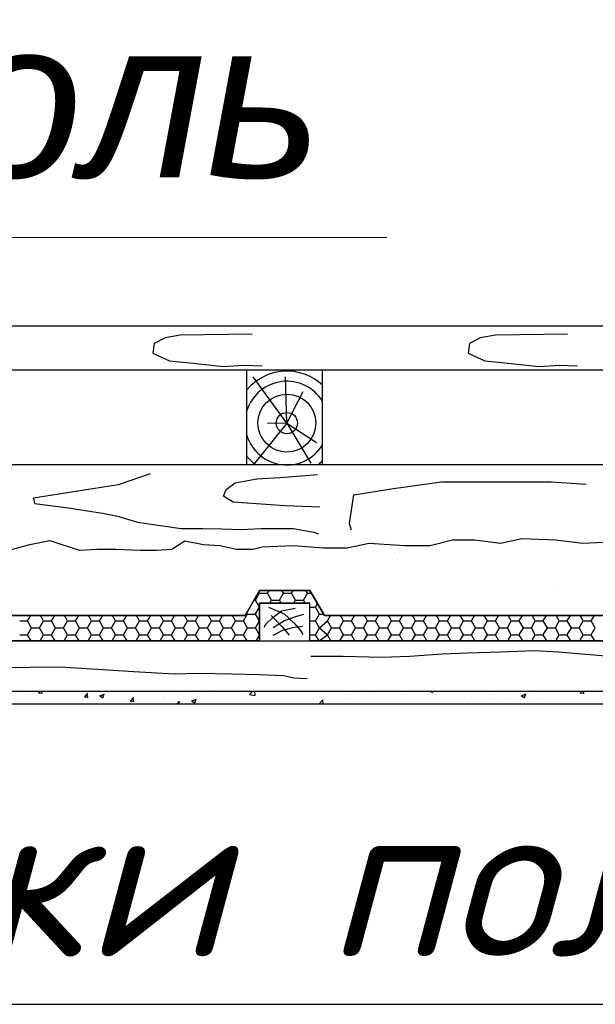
# Model space of a CAD drawing. Header units: millimetres. Extents: x 84778 to 227326, y -44398 to 146312.
# Tile 33 of 67: x 184401 to 185315, y -3078 to -1516. Entities that reach past the tile are written whole.
import ezdxf

# ---------------------------------------------------------------- set-up
doc = ezdxf.new("R2010")
doc.units = ezdxf.units.MM
doc.header["$LTSCALE"] = 10
doc.layers.add('Тонкая', color=7, linetype='Continuous', lineweight=25)
doc.styles.add('Isocpeur', font='isocpeui.ttf')
doc.styles.add('STIL 888', font='ARIALI.TTF')

msp = doc.modelspace()

# ---------------------------------------------------------------- linework, layer by layer
at = {"layer": 'Тонкая', "linetype": 'Continuous', "lineweight": 0, "ltscale": 1000}
msp.add_line((184047.3, -1861.4), (184983.8, -1861.4), dxfattribs=at)
at = {"layer": 'Тонкая', "ltscale": 50}
for p, q in [((183451.6, -2001.4), (188491.6, -2001.4)), ((183451.6, -2001.4), (188491.6, -2001.4)), ((183451.6, -2221.4), (188491.6, -2221.4)), ((183451.6, -2581.4), (188491.6, -2581.4)), ((183451.6, -2601.4), (188491.6, -2601.4))]:
    msp.add_line(p, q, dxfattribs=at)
at = {"layer": 'Тонкая', "linetype": 'Continuous', "ltscale": 1000}
for p, q in [((183538.4, -2001.4), (184905, -2001.4)), ((184769.8, -2014.6), (184655.8, -2016.6)), ((185270.5, -2014.6), (185156.5, -2016.6)), ((184614.4, -2029.7), (184612.4, -2044.9)), ((184631.5, -2020.7), (184614.4, -2029.7)), ((184655.8, -2016.6), (184631.5, -2020.7)), ((185115.1, -2029.7), (185113.1, -2044.9)), ((185132.2, -2020.7), (185115.1, -2029.7)), ((185156.5, -2016.6), (185132.2, -2020.7)), ((184612.4, -2044.9), (184638.6, -2057)), ((185113.1, -2044.9), (185139.3, -2057)), ((184638.6, -2057), (184676, -2061)), ((184676, -2061), (184724.4, -2066.1)), ((185139.3, -2057), (185176.7, -2061)), ((185176.7, -2061), (185225.1, -2066.1)), ((183451.6, -2071.4), (188491.6, -2071.4)), ((184724.4, -2066.1), (184756.7, -2064)), ((184756.7, -2064), (184786, -2065)), ((184761.6, -2221), (184761.6, -2071.4)), ((184881.6, -2221), (184881.6, -2071.4)), ((185225.1, -2066.1), (185257.4, -2064)), ((185257.4, -2064), (185286.7, -2065)), ((184825, -2155.9), (184771.6, -2082.4)), ((184825, -2155.9), (184823, -2082.6)), ((184825, -2155.9), (184850.8, -2105.9)), ((184825, -2155.9), (184772.3, -2221)), ((184825, -2155.9), (184794.3, -2156.6)), ((184825, -2155.9), (184871.9, -2186.7)), ((184825, -2155.9), (184863.3, -2219.4)), ((184608.1, -2236.4), (184557.1, -2253.7)), ((184742.8, -2250.8), (184777.4, -2244.1)), ((184777.4, -2244.1), (184814, -2242.2)), ((184814, -2242.2), (184847.6, -2239.3)), ((184847.6, -2239.3), (184873.6, -2237.4)), ((184994.1, -2259.5), (185070.7, -2249.1)), ((185070.7, -2249.1), (185129.8, -2249.1)), ((185129.8, -2249.1), (185192.5, -2249.1)), ((185192.5, -2249.1), (185244.7, -2249.1)), ((185244.7, -2249.1), (185300.4, -2252.6)), ((184557.1, -2253.7), (184422.4, -2274.9)), ((184724.5, -2272), (184728.4, -2261.4)), ((184728.4, -2261.4), (184742.8, -2250.8)), ((184931.4, -2269.9), (184994.1, -2259.5)), ((184422.4, -2274.9), (184424.4, -2283.5)), ((184739.9, -2281.6), (184724.5, -2272)), ((184924.5, -2315.2), (184931.4, -2269.9)), ((184424.4, -2283.5), (184478.2, -2290.3)), ((184478.2, -2290.3), (184532.1, -2298.9)), ((184784.2, -2284.5), (184739.9, -2281.6)), ((184821.7, -2287.4), (184784.2, -2284.5)), ((184877.5, -2289.3), (184821.7, -2287.4)), ((184532.1, -2298.9), (184556.2, -2303.7)), ((184556.2, -2303.7), (184587.9, -2313.3)), ((184587.9, -2313.3), (184657.2, -2322.9)), ((184657.2, -2322.9), (184691.8, -2322.9)), ((184691.8, -2322.9), (184721.6, -2323.9)), ((184721.6, -2323.9), (184752.4, -2324.9)), ((184752.4, -2324.9), (184784.2, -2322.9)), ((184784.2, -2322.9), (184835.1, -2322.9)), ((184835.1, -2322.9), (184867.8, -2328.7)), ((184927.9, -2325.6), (184924.5, -2315.2)), ((184416.7, -2348.3), (184448.7, -2342.3)), ((184432.7, -2345.3), (184448.7, -2342.3)), ((184448.7, -2342.3), (184495.1, -2357.6)), ((184642.3, -2355.7), (184662.8, -2342.7)), ((184662.8, -2342.7), (184692.8, -2348.5)), ((184867.8, -2328.7), (184875.5, -2331.6)), ((185052.7, -2350.2), (185088.1, -2340.9)), ((185088.1, -2340.9), (185123.5, -2340.9)), ((185123.5, -2340.9), (185164.5, -2346.4)), ((185164.5, -2346.4), (185198.1, -2339)), ((185198.1, -2339), (185252.1, -2340.9)), ((185252.1, -2340.9), (185294.9, -2346.4)), ((185294.9, -2346.4), (185379.4, -2342.7)), ((184375.9, -2359.5), (184416.7, -2348.3)), ((184416.7, -2348.3), (184432.7, -2345.3)), ((184425.6, -2358.9), (184425.6, -2358.9)), ((184452.1, -2355.5), (184452.1, -2355.5)), ((184495.1, -2357.6), (184523.1, -2355.7)), ((184523.1, -2355.7), (184552.9, -2355.7)), ((184552.9, -2355.7), (184592, -2357.6)), ((184592, -2357.6), (184618.1, -2357.6)), ((184618.1, -2357.6), (184642.3, -2355.7)), ((184692.8, -2348.5), (184718.7, -2350.2)), ((184718.7, -2350.2), (184744.8, -2355.7)), ((184744.8, -2355.7), (184770.9, -2355.7)), ((184770.9, -2355.7), (184786.3, -2352)), ((184770.9, -2355.7), (184770.9, -2355.7)), ((184786.3, -2352), (184834.8, -2350.2)), ((184834.8, -2350.2), (184883.2, -2353.9)), ((184883.2, -2353.9), (184920.5, -2353.9)), ((184920.5, -2353.9), (184955.9, -2346.4)), ((184955.9, -2346.4), (185011.8, -2350.2)), ((185011.8, -2350.2), (185052.7, -2350.2)), ((184521.9, -2364.1), (184521.9, -2364.1)), ((184590.9, -2366.6), (184590.9, -2366.6)), ((184680.1, -2363.8), (184680.1, -2363.8)), ((184794.2, -2368.4), (184794.2, -2368.4)), ((184838.3, -2363.5), (184838.3, -2363.5)), ((184996.5, -2363.2), (184996.5, -2363.2)), ((185000.5, -2372.9), (185000.5, -2372.9)), ((185154.7, -2363), (185154.7, -2363)), ((185203.7, -2374.6), (185203.7, -2374.6)), ((185312.9, -2362.7), (185312.9, -2362.7)), ((184612.9, -2388.2), (184612.9, -2388.2)), ((184745.9, -2386.5), (184745.9, -2386.5)), ((184803.6, -2376.9), (184803.6, -2376.9)), ((184875.8, -2387.1), (184875.8, -2387.1)), ((185013, -2382.2), (185013, -2382.2)), ((185146, -2380.5), (185146, -2380.5)), ((185213.1, -2383.2), (185213.1, -2383.2)), ((185223.9, -2385.4), (185223.9, -2385.4)), ((185275.9, -2381.1), (185275.9, -2381.1)), ((185292.9, -2376.3), (185292.9, -2376.3)), ((184475.7, -2393.1), (184475.7, -2393.1)), ((185087.2, -2403.4), (185087.2, -2403.4)), ((185156.2, -2394.3), (185156.2, -2394.3)), ((185182.6, -2390.8), (185182.6, -2390.8)), ((184438.2, -2411.2), (184438.2, -2411.2)), ((184641.5, -2413), (184641.5, -2413)), ((184650.9, -2421.5), (184650.9, -2421.5)), ((184758.9, -2461.4), (184781.6, -2421.4)), ((184781.6, -2421.4), (184758.9, -2461.4)), ((184758.9, -2461.4), (184781.6, -2421.4)), ((184781.6, -2421.4), (184861.6, -2421.4)), ((184861.6, -2421.4), (184781.6, -2421.4)), ((184781.6, -2421.4), (184861.6, -2421.4)), ((184781.6, -2421.4), (184861.6, -2421.4)), ((184794.3, -2425.8), (184796.9, -2421.4)), ((184819.7, -2425.8), (184817.2, -2421.4)), ((184832.4, -2425.8), (184835, -2421.4)), ((184847.8, -2417.4), (184847.8, -2417.4)), ((184857.8, -2425.8), (184855.3, -2421.4)), ((184861.6, -2421.4), (184885, -2461.4)), ((184885, -2461.4), (184861.6, -2421.4)), ((184861.6, -2421.4), (184885, -2461.4)), ((184950.4, -2421.4), (184950.4, -2421.4)), ((185019.4, -2412.3), (185019.4, -2412.3)), ((185045.9, -2408.8), (185045.9, -2408.8)), ((185051, -2419.2), (185051, -2419.2)), ((184464.4, -2428.5), (184464.4, -2428.5)), ((184622.6, -2428.2), (184622.6, -2428.2)), ((184772.9, -2436.8), (184775.3, -2436.8)), ((184775.3, -2436.8), (184781.6, -2425.8)), ((184781.6, -2447.8), (184775.3, -2436.8)), ((184781.6, -2425.8), (184780.4, -2423.6)), ((184781.7, -2425.8), (184794.4, -2425.8)), ((184800.7, -2436.8), (184794.3, -2425.8)), ((184798, -2441.4), (184800.7, -2436.8)), ((184800.7, -2436.8), (184813.4, -2436.8)), ((184813.4, -2436.8), (184819.7, -2425.8)), ((184816.1, -2441.4), (184813.4, -2436.8)), ((184819.8, -2425.8), (184832.5, -2425.8)), ((184838.8, -2436.8), (184832.4, -2425.8)), ((184836.1, -2441.4), (184838.8, -2436.8)), ((184838.8, -2436.8), (184851.5, -2436.8)), ((184851.5, -2436.8), (184857.8, -2425.8)), ((184854.2, -2441.4), (184851.5, -2436.8)), ((184857.9, -2425.8), (184864.2, -2425.8)), ((184882.7, -2430.3), (184882.7, -2430.3)), ((184909.1, -2426.8), (184909.1, -2426.8)), ((184939, -2427.7), (184939, -2427.7)), ((184947.5, -2432.4), (184947.5, -2432.4)), ((185060.4, -2427.8), (185060.4, -2427.8)), ((185077.5, -2433.1), (185077.5, -2433.1)), ((185097.2, -2427.4), (185097.2, -2427.4)), ((185214.7, -2428.1), (185214.7, -2428.1)), ((185255.4, -2427.1), (185255.4, -2427.1)), ((185257.3, -2423.7), (185257.3, -2423.7)), ((184414.4, -2440.1), (184414.4, -2440.1)), ((184485.8, -2442.2), (184485.8, -2442.2)), ((184547.4, -2438.4), (184547.4, -2438.4)), ((184644, -2441.9), (184644, -2441.9)), ((184677.3, -2439.1), (184677.3, -2439.1)), ((184745.9, -2448.3), (184745.9, -2448.3)), ((184775.3, -2458.7), (184781.6, -2447.7)), ((184781.6, -2441.4), (184781.6, -2501.4)), ((184861.6, -2441.4), (184781.6, -2441.4)), ((184781.6, -2501.4), (184781.6, -2441.4)), ((184781.6, -2441.4), (184861.6, -2441.4)), ((184795.8, -2448.1), (184820.5, -2458.4)), ((184816.3, -2453.6), (184838.3, -2449.5)), ((184861.6, -2501.4), (184861.6, -2441.4)), ((184861.6, -2501.4), (184861.6, -2441.4)), ((184861.6, -2447.8), (184870.6, -2447.8)), ((184870.5, -2447.7), (184873.8, -2442.1)), ((184876.9, -2458.8), (184870.5, -2447.8)), ((184960.4, -2441.3), (184960.4, -2441.3)), ((185118.6, -2441), (185118.6, -2441)), ((185276.8, -2440.7), (185276.8, -2440.7)), ((183685, -2461.4), (184758.9, -2461.4)), ((184758.9, -2461.4), (183685, -2461.4)), ((183685, -2461.4), (184758.9, -2461.4)), ((184413.3, -2469.7), (184418.2, -2461.4)), ((184438.7, -2469.8), (184433.9, -2461.4)), ((184451.4, -2469.7), (184456.3, -2461.4)), ((184476.8, -2469.8), (184472, -2461.4)), ((184488.8, -2457.5), (184488.8, -2457.5)), ((184489.5, -2469.7), (184494.4, -2461.4)), ((184514.9, -2469.8), (184510.1, -2461.4)), ((184527.6, -2469.7), (184532.5, -2461.4)), ((184553, -2469.8), (184548.2, -2461.4)), ((184565.7, -2469.7), (184570.6, -2461.4)), ((184591.1, -2469.8), (184586.3, -2461.4)), ((184603.8, -2469.7), (184608.7, -2461.4)), ((184629.2, -2469.8), (184624.4, -2461.4)), ((184641.9, -2469.7), (184646.8, -2461.4)), ((184667.3, -2469.8), (184662.5, -2461.4)), ((184676.9, -2457.4), (184676.9, -2457.4)), ((184680, -2469.7), (184684.9, -2461.4)), ((184705.4, -2469.8), (184700.6, -2461.4)), ((184718.1, -2469.7), (184723, -2461.4)), ((184743.5, -2469.8), (184738.7, -2461.4)), ((184756.2, -2469.7), (184762.6, -2458.7)), ((184762.6, -2458.8), (184761.5, -2456.9)), ((184762.6, -2458.8), (184775.3, -2458.8)), ((184781.6, -2469.8), (184775.3, -2458.8)), ((184790.3, -2476.2), (184802.6, -2464.5)), ((184799.9, -2461.1), (184817.7, -2478.9)), ((184802.6, -2464.5), (184816.3, -2453.6)), ((184820.5, -2458.4), (184836.2, -2472.7)), ((184821.1, -2469.3), (184839, -2462.5)), ((184839, -2462.5), (184852, -2459.1)), ((184870.5, -2469.7), (184876.9, -2458.7)), ((184876.9, -2458.8), (184883.5, -2458.8)), ((185958.9, -2461.4), (184885, -2461.4)), ((184885, -2461.4), (185958.9, -2461.4)), ((184885, -2461.4), (185958.9, -2461.4)), ((184889.4, -2469.7), (184894.3, -2461.4)), ((184914.8, -2469.8), (184910, -2461.4)), ((184927.5, -2469.7), (184932.4, -2461.4)), ((184952.9, -2469.8), (184948.1, -2461.4)), ((184965.6, -2469.7), (184970.5, -2461.4)), ((184991, -2469.8), (184986.2, -2461.4)), ((185003.7, -2469.7), (185008.6, -2461.4)), ((185029.1, -2469.8), (185024.3, -2461.4)), ((185041.8, -2469.7), (185046.7, -2461.4)), ((185067.2, -2469.8), (185062.4, -2461.4)), ((185079.9, -2469.7), (185084.8, -2461.4)), ((185105.3, -2469.8), (185100.5, -2461.4)), ((185118, -2469.7), (185122.9, -2461.4)), ((185143.4, -2469.8), (185138.6, -2461.4)), ((185156.1, -2469.7), (185161, -2461.4)), ((185181.5, -2469.8), (185176.7, -2461.4)), ((185194.2, -2469.7), (185199.1, -2461.4)), ((185219.6, -2469.8), (185214.8, -2461.4)), ((185232.3, -2469.7), (185237.2, -2461.4)), ((185257.7, -2469.8), (185252.9, -2461.4)), ((185270.4, -2469.7), (185275.3, -2461.4)), ((185295.8, -2469.8), (185291, -2461.4)), ((185308.5, -2469.7), (185313.4, -2461.4)), ((184400.7, -2469.8), (184413.4, -2469.8)), ((184419.7, -2480.8), (184413.3, -2469.8)), ((184413.3, -2491.7), (184419.7, -2480.7)), ((184419.7, -2480.7), (184432.4, -2480.7)), ((184432.4, -2480.7), (184438.7, -2469.7)), ((184438.7, -2491.8), (184432.4, -2480.8)), ((184438.8, -2469.8), (184451.5, -2469.8)), ((184457.8, -2480.8), (184451.4, -2469.8)), ((184451.4, -2491.7), (184457.8, -2480.7)), ((184457.8, -2480.7), (184470.5, -2480.7)), ((184470.5, -2480.7), (184476.8, -2469.7)), ((184476.8, -2491.8), (184470.5, -2480.8)), ((184476.9, -2469.8), (184489.6, -2469.8)), ((184495.9, -2480.8), (184489.5, -2469.8)), ((184489.5, -2491.7), (184495.9, -2480.7)), ((184495.9, -2480.7), (184508.6, -2480.7)), ((184508.6, -2480.7), (184514.9, -2469.7)), ((184514.9, -2491.8), (184508.6, -2480.8)), ((184515, -2469.8), (184527.7, -2469.8)), ((184534, -2480.8), (184527.6, -2469.8)), ((184527.6, -2491.7), (184534, -2480.7)), ((184534, -2480.7), (184546.7, -2480.7)), ((184546.7, -2480.7), (184553, -2469.7)), ((184553, -2491.8), (184546.7, -2480.8)), ((184553.1, -2469.8), (184565.8, -2469.8)), ((184572.1, -2480.8), (184565.7, -2469.8)), ((184565.7, -2491.7), (184572.1, -2480.7)), ((184572.1, -2480.7), (184584.8, -2480.7)), ((184584.8, -2480.7), (184591.1, -2469.7)), ((184591.1, -2491.8), (184584.8, -2480.8)), ((184591.2, -2469.8), (184603.9, -2469.8)), ((184610.2, -2480.8), (184603.8, -2469.8)), ((184603.8, -2491.7), (184610.2, -2480.7)), ((184610.2, -2480.7), (184622.9, -2480.7)), ((184622.9, -2480.7), (184629.2, -2469.7)), ((184629.2, -2491.8), (184622.9, -2480.8)), ((184629.3, -2469.8), (184642, -2469.8)), ((184648.3, -2480.8), (184641.9, -2469.8)), ((184641.9, -2491.7), (184648.3, -2480.7)), ((184648.3, -2480.7), (184661, -2480.7)), ((184661, -2480.7), (184667.3, -2469.7)), ((184667.3, -2491.8), (184661, -2480.8)), ((184667.4, -2469.8), (184680.1, -2469.8)), ((184686.4, -2480.8), (184680, -2469.8)), ((184680, -2491.7), (184686.4, -2480.7)), ((184686.4, -2480.7), (184699.1, -2480.7)), ((184699.1, -2480.7), (184705.4, -2469.7)), ((184705.4, -2491.8), (184699.1, -2480.8)), ((184705.5, -2469.8), (184718.2, -2469.8)), ((184724.5, -2480.8), (184718.1, -2469.8)), ((184718.1, -2491.7), (184724.5, -2480.7)), ((184724.5, -2480.7), (184737.2, -2480.7)), ((184737.2, -2480.7), (184743.5, -2469.7)), ((184743.5, -2491.8), (184737.2, -2480.8)), ((184743.6, -2469.8), (184756.3, -2469.8)), ((184762.6, -2480.8), (184756.2, -2469.8)), ((184756.2, -2491.7), (184762.6, -2480.7)), ((184762.6, -2480.7), (184775.3, -2480.7)), ((184775.3, -2480.7), (184781.6, -2469.7)), ((184781.6, -2491.8), (184775.3, -2480.8)), ((184789.6, -2479.6), (184790.3, -2476.2)), ((184803.3, -2480.3), (184821.1, -2469.3)), ((184817.7, -2478.9), (184828.7, -2492.6)), ((184817.7, -2485.1), (184834.2, -2480.3)), ((184834.2, -2480.3), (184849.9, -2478.2)), ((184836.2, -2472.7), (184846.5, -2485.1)), ((184861.6, -2469.8), (184870.6, -2469.8)), ((184876.9, -2480.8), (184870.5, -2469.8)), ((184870.5, -2491.7), (184876.9, -2480.7)), ((184876.9, -2480.7), (184889.4, -2469.8)), ((184876.9, -2480.7), (184889.4, -2491.8)), ((184895.8, -2480.8), (184889.4, -2469.8)), ((184889.4, -2491.7), (184895.8, -2480.7)), ((184895.8, -2480.7), (184908.5, -2480.7)), ((184908.5, -2480.7), (184914.8, -2469.7)), ((184914.8, -2491.8), (184908.5, -2480.8)), ((184914.9, -2469.8), (184927.6, -2469.8)), ((184933.9, -2480.8), (184927.5, -2469.8)), ((184927.5, -2491.7), (184933.9, -2480.7)), ((184933.9, -2480.7), (184946.6, -2480.7)), ((184946.6, -2480.7), (184952.9, -2469.7)), ((184952.9, -2491.8), (184946.6, -2480.8)), ((184953, -2469.8), (184965.7, -2469.8)), ((184972, -2480.8), (184965.6, -2469.8)), ((184965.6, -2491.7), (184972, -2480.7)), ((184972, -2480.7), (184984.7, -2480.7)), ((184984.7, -2480.7), (184991, -2469.7)), ((184991, -2491.8), (184984.7, -2480.8)), ((184991.1, -2469.8), (185003.8, -2469.8)), ((185010.1, -2480.8), (185003.7, -2469.8)), ((185003.7, -2491.7), (185010.1, -2480.7)), ((185010.1, -2480.7), (185022.8, -2480.7)), ((185022.8, -2480.7), (185029.1, -2469.7)), ((185029.1, -2491.8), (185022.8, -2480.8)), ((185029.2, -2469.8), (185041.9, -2469.8)), ((185048.2, -2480.8), (185041.8, -2469.8)), ((185041.8, -2491.7), (185048.2, -2480.7)), ((185048.2, -2480.7), (185060.9, -2480.7)), ((185060.9, -2480.7), (185067.2, -2469.7)), ((185067.2, -2491.8), (185060.9, -2480.8)), ((185067.3, -2469.8), (185080, -2469.8)), ((185086.3, -2480.8), (185079.9, -2469.8)), ((185079.9, -2491.7), (185086.3, -2480.7)), ((185086.3, -2480.7), (185099, -2480.7)), ((185099, -2480.7), (185105.3, -2469.7)), ((185105.3, -2491.8), (185099, -2480.8)), ((185105.4, -2469.8), (185118.1, -2469.8)), ((185124.4, -2480.8), (185118, -2469.8)), ((185118, -2491.7), (185124.4, -2480.7)), ((185124.4, -2480.7), (185137.1, -2480.7)), ((185137.1, -2480.7), (185143.4, -2469.7)), ((185143.4, -2491.8), (185137.1, -2480.8)), ((185143.5, -2469.8), (185156.2, -2469.8)), ((185162.5, -2480.8), (185156.1, -2469.8)), ((185156.1, -2491.7), (185162.5, -2480.7)), ((185162.5, -2480.7), (185175.2, -2480.7)), ((185175.2, -2480.7), (185181.5, -2469.7)), ((185181.5, -2491.8), (185175.2, -2480.8)), ((185181.6, -2469.8), (185194.3, -2469.8)), ((185200.6, -2480.8), (185194.2, -2469.8)), ((185194.2, -2491.7), (185200.6, -2480.7)), ((185200.6, -2480.7), (185213.3, -2480.7)), ((185213.3, -2480.7), (185219.6, -2469.7)), ((185219.6, -2491.8), (185213.3, -2480.8)), ((185219.7, -2469.8), (185232.4, -2469.8)), ((185238.7, -2480.8), (185232.3, -2469.8)), ((185232.3, -2491.7), (185238.7, -2480.7)), ((185238.7, -2480.7), (185251.4, -2480.7)), ((185251.4, -2480.7), (185257.7, -2469.7)), ((185257.7, -2491.8), (185251.4, -2480.8)), ((185257.8, -2469.8), (185270.5, -2469.8)), ((185276.8, -2480.8), (185270.4, -2469.8)), ((185270.4, -2491.7), (185276.8, -2480.7)), ((185276.8, -2480.7), (185289.5, -2480.7)), ((185289.5, -2480.7), (185295.8, -2469.7)), ((185295.8, -2491.8), (185289.5, -2480.8)), ((185295.9, -2469.8), (185308.6, -2469.8)), ((185314.9, -2480.8), (185308.5, -2469.8)), ((185308.5, -2491.7), (185314.9, -2480.7)), ((184400.7, -2491.7), (184413.4, -2491.7)), ((184418.9, -2501.4), (184413.3, -2491.8)), ((184433.2, -2501.4), (184438.7, -2491.7)), ((184438.8, -2491.7), (184451.5, -2491.7)), ((184457, -2501.4), (184451.4, -2491.8)), ((184471.3, -2501.4), (184476.8, -2491.7)), ((184476.9, -2491.7), (184489.6, -2491.7)), ((184495.1, -2501.4), (184489.5, -2491.8)), ((184509.4, -2501.4), (184514.9, -2491.7)), ((184515, -2491.7), (184527.7, -2491.7)), ((184533.2, -2501.4), (184527.6, -2491.8)), ((184547.5, -2501.4), (184553, -2491.7)), ((184553.1, -2491.7), (184565.8, -2491.7)), ((184571.3, -2501.4), (184565.7, -2491.8)), ((184585.6, -2501.4), (184591.1, -2491.7)), ((184591.2, -2491.7), (184603.9, -2491.7)), ((184609.4, -2501.4), (184603.8, -2491.8)), ((184623.7, -2501.4), (184629.2, -2491.7)), ((184629.3, -2491.7), (184642, -2491.7)), ((184647.5, -2501.4), (184641.9, -2491.8)), ((184661.8, -2501.4), (184667.3, -2491.7)), ((184667.4, -2491.7), (184680.1, -2491.7)), ((184685.6, -2501.4), (184680, -2491.8)), ((184699.9, -2501.4), (184705.4, -2491.7)), ((184705.5, -2491.7), (184718.2, -2491.7)), ((184723.7, -2501.4), (184718.1, -2491.8)), ((184738, -2501.4), (184743.5, -2491.7)), ((184743.6, -2491.7), (184756.3, -2491.7)), ((184761.8, -2501.4), (184756.2, -2491.8)), ((184776.1, -2501.4), (184781.6, -2491.7)), ((184803.3, -2492.6), (184817.7, -2485.1)), ((184846.5, -2485.1), (184850.6, -2491.2)), ((184861.6, -2491.7), (184870.6, -2491.7)), ((184876.1, -2501.4), (184870.5, -2491.8)), ((184876.1, -2501.4), (184889.4, -2491.8)), ((184895, -2501.4), (184889.4, -2491.8)), ((184909.3, -2501.4), (184914.8, -2491.7)), ((184914.9, -2491.7), (184927.6, -2491.7)), ((184933.1, -2501.4), (184927.5, -2491.8)), ((184947.4, -2501.4), (184952.9, -2491.7)), ((184953, -2491.7), (184965.7, -2491.7)), ((184971.2, -2501.4), (184965.6, -2491.8)), ((184985.5, -2501.4), (184991, -2491.7)), ((184991.1, -2491.7), (185003.8, -2491.7)), ((185009.3, -2501.4), (185003.7, -2491.8)), ((185023.6, -2501.4), (185029.1, -2491.7)), ((185029.2, -2491.7), (185041.9, -2491.7)), ((185047.4, -2501.4), (185041.8, -2491.8)), ((185061.7, -2501.4), (185067.2, -2491.7)), ((185067.3, -2491.7), (185080, -2491.7)), ((185085.5, -2501.4), (185079.9, -2491.8)), ((185099.8, -2501.4), (185105.3, -2491.7)), ((185105.4, -2491.7), (185118.1, -2491.7)), ((185123.6, -2501.4), (185118, -2491.8)), ((185137.9, -2501.4), (185143.4, -2491.7)), ((185143.5, -2491.7), (185156.2, -2491.7)), ((185161.7, -2501.4), (185156.1, -2491.8)), ((185176, -2501.4), (185181.5, -2491.7)), ((185181.6, -2491.7), (185194.3, -2491.7)), ((185199.8, -2501.4), (185194.2, -2491.8)), ((185214.1, -2501.4), (185219.6, -2491.7)), ((185219.7, -2491.7), (185232.4, -2491.7)), ((185237.9, -2501.4), (185232.3, -2491.8)), ((185252.2, -2501.4), (185257.7, -2491.7)), ((185257.8, -2491.7), (185270.5, -2491.7)), ((185276, -2501.4), (185270.4, -2491.8)), ((185290.3, -2501.4), (185295.8, -2491.7)), ((185295.9, -2491.7), (185308.6, -2491.7)), ((185314.1, -2501.4), (185308.5, -2491.8)), ((183538.4, -2501.4), (184883.3, -2501.4)), ((184781.6, -2501.4), (183661.6, -2501.4)), ((184738.4, -2501.4), (186083.3, -2501.4)), ((185981.6, -2501.4), (184861.6, -2501.4)), ((184883.3, -2501.4), (184861.6, -2501.4)), ((184863.3, -2525.6), (184914.4, -2525.6)), ((184914.4, -2525.6), (184976.1, -2527.4)), ((184976.1, -2527.4), (185020.2, -2525.6)), ((185020.2, -2525.6), (185071.4, -2522.1)), ((185071.4, -2522.1), (185112, -2520.4)), ((185112, -2520.4), (185164.9, -2518.6)), ((185164.9, -2518.6), (185217.8, -2516.8)), ((185217.8, -2516.8), (185256.6, -2518.6)), ((185256.6, -2518.6), (185337.7, -2525.6)), ((184370.3, -2543.7), (184464.5, -2542.5)), ((184464.5, -2542.5), (184524.5, -2546.2)), ((184524.5, -2546.2), (184582.1, -2550)), ((184582.1, -2550), (184645.9, -2553.7)), ((184645.9, -2553.7), (184684.6, -2552.5)), ((184684.6, -2552.5), (184737.2, -2553.7)), ((184737.2, -2553.7), (184781, -2555)), ((184781, -2555), (184819.7, -2556.2)), ((184819.7, -2556.2), (184836, -2560)), ((184836, -2560), (184857.3, -2561.2)), ((183538.4, -2581.4), (184905, -2581.4)), ((184419.5, -2586.7), (184419.5, -2586.7)), ((184430.6, -2583.8), (184436.6, -2584.3)), ((184431.1, -2583.8), (184433.1, -2581.4)), ((184436.2, -2585.2), (184435.5, -2581.4)), ((184503.4, -2590.1), (184509.5, -2590.7)), ((184504, -2590.2), (184508.9, -2584.4)), ((184509.1, -2591.6), (184507.9, -2585.2)), ((184527.8, -2588.4), (184532.9, -2591.8)), ((184528.1, -2588.6), (184535.3, -2585.9)), ((184532.8, -2591.8), (184534.9, -2585.6)), ((184576.8, -2596.6), (184581.7, -2590.8)), ((184581.9, -2598), (184580.8, -2591.6)), ((184626.7, -2592.1), (184626.7, -2592.1)), ((184629.6, -2589.4), (184629.6, -2589.4)), ((184650.2, -2583.5), (184650.2, -2583.5)), ((184655, -2586.1), (184655, -2586.1)), ((184678, -2585.6), (184678, -2585.6)), ((184704.4, -2585.7), (184704.4, -2585.7)), ((184738.2, -2590.3), (184738.2, -2590.3)), ((184758.6, -2588), (184758.6, -2588)), ((184765.8, -2586.5), (184770.7, -2581.4)), ((184765.8, -2586.6), (184774.9, -2588)), ((184774.9, -2587.8), (184774.1, -2581.4)), ((184812.9, -2590.3), (184812.9, -2590.3)), ((184867.1, -2592.6), (184867.1, -2592.6)), ((184881.1, -2592.3), (184881.1, -2592.3)), ((184884.5, -2592.4), (184884.5, -2592.4)), ((184885.8, -2590.6), (184885.8, -2590.6)), ((184922.9, -2587.3), (184922.9, -2587.3)), ((184937.9, -2583.4), (184937.9, -2583.4)), ((184940.3, -2582.1), (184940.3, -2582.1)), ((184954.2, -2583.6), (184954.2, -2583.6)), ((185008.4, -2585.9), (185008.4, -2585.9)), ((185053.2, -2581.4), (185056.3, -2583.5)), ((185056.2, -2583.4), (185056.9, -2581.4)), ((185062.6, -2588.1), (185062.6, -2588.1)), ((185116.9, -2590.4), (185116.9, -2590.4)), ((185144.3, -2589.4), (185144.3, -2589.4)), ((185156.9, -2587.1), (185156.9, -2587.1)), ((185171.1, -2592.7), (185171.1, -2592.7)), ((185197, -2581.8), (185197, -2581.8)), ((185197.3, -2588.2), (185202.3, -2591.6)), ((185197.6, -2588.4), (185204.7, -2585.6)), ((185202.3, -2591.5), (185204.3, -2585.4)), ((185216.5, -2585.2), (185216.5, -2585.2)), ((185242, -2581.9), (185242, -2581.9)), ((185291, -2583.9), (185297, -2584.4)), ((185291.5, -2583.9), (185293.6, -2581.4)), ((185296.6, -2585.3), (185295.9, -2581.4)), ((183538.4, -2601.4), (184905, -2601.4)), ((184565.4, -2597.8), (184565.4, -2597.8)), ((184574.5, -2599.3), (184574.5, -2599.3)), ((184576.3, -2596.5), (184582.4, -2597.1)), ((184651, -2601.4), (184654.6, -2597.1)), ((184654.3, -2601.4), (184653.6, -2598)), ((184673.8, -2596.6), (184678.9, -2600)), ((184674.2, -2596.7), (184681.3, -2594)), ((184678.9, -2599.9), (184680.9, -2593.8)), ((184679, -2600.5), (184679, -2600.5)), ((184833, -2598.2), (184833, -2598.2)), ((184859, -2595.8), (184859, -2595.8)), ((184876.1, -2601.4), (184882.2, -2595)), ((184882.9, -2601.4), (184882.2, -2594.9)), ((184921.3, -2594.9), (184921.3, -2594.9)), ((184975.6, -2597.2), (184975.6, -2597.2)), ((185029.8, -2599.5), (185029.8, -2599.5)), ((185092.9, -2596), (185092.9, -2596)), ((185097.6, -2597.3), (185097.6, -2597.3)), ((185113.9, -2598.8), (185113.9, -2598.8)), ((185152.4, -2593.7), (185152.4, -2593.7)), ((185225.3, -2595), (185225.3, -2595)), ((185279.6, -2597.3), (185279.6, -2597.3))]:
    msp.add_line(p, q, dxfattribs=at)
at = {"layer": 'Тонкая'}
msp.add_line((183769.4, -3078.1), (186278.9, -3078.1), dxfattribs=at)
at = {"layer": 'Тонкая', "linetype": 'Continuous', "ltscale": 1000}
for radius in [46, 16.9]:
    msp.add_circle((184825, -2155.9), radius, dxfattribs=at)
for radius, start, end in [(82.5, 46.6649, 140.2388), (66.4, 31.5873, 162.5904), (66.4, 197.4096, 328.4127), (82.5, 219.7612, 232.1806), (82.5, 307.8194, 313.3351)]:
    msp.add_arc((184825, -2155.9), radius, start, end, dxfattribs=at)

# ---------------------------------------------------------------- texts
at = {"layer": 'Тонкая', "linetype": 'Continuous', "lineweight": 0, "ltscale": 1000, "style": 'STIL 888'}
msp.add_text('Толь', height=250, dxfattribs=at).set_placement((184092.4, -1765.8))
at = {"layer": 'Тонкая', "style": 'Isocpeur'}
msp.add_text('Доски пола 35', height=250, dxfattribs=at).set_placement((183822.3, -3002.3))

doc.saveas('drawing.dxf')
